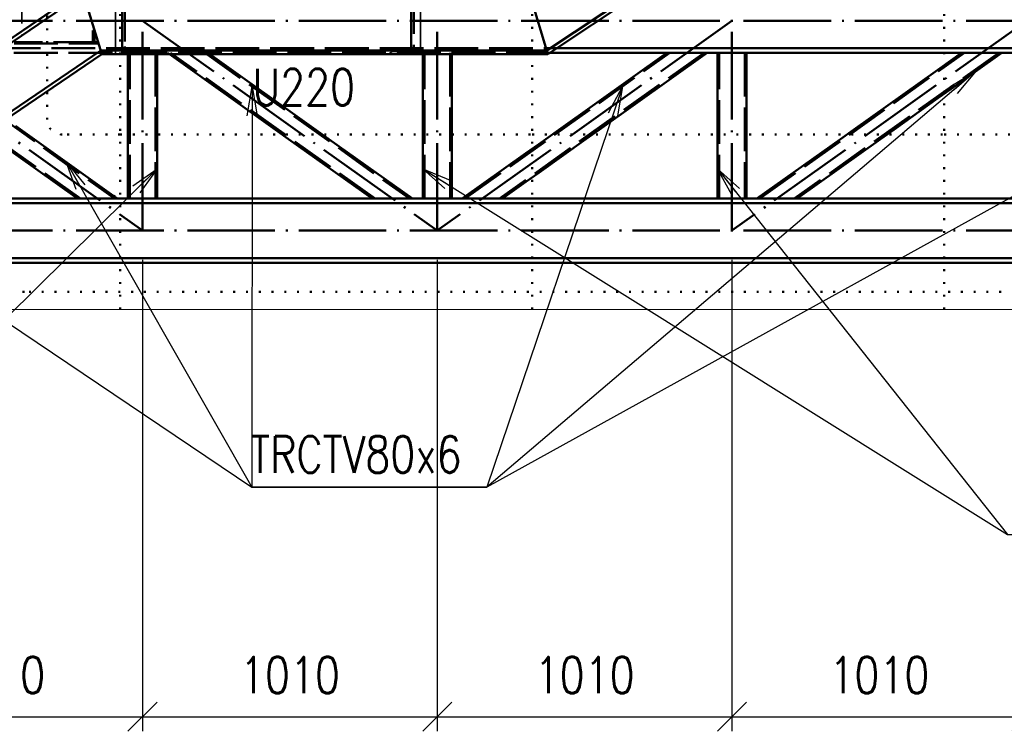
# Paper-space layout 'Layout1' of a CAD drawing. Extents: x -2 to 1033, y -36 to 596.
# Tile 17 of 63: x 354 to 421, y 424 to 473. Entities that reach past the tile are written whole.
import ezdxf

# ---------------------------------------------------------------- set-up
doc = ezdxf.new("R2010")
doc.units = 0
for name, pattern in [('ACAD_ISO02W100', [15, 12, -3]), ('ACAD_ISO04W100', [30.5, 24, -3, 0.5, -3]), ('ACAD_ISO07W100', [3.5, 0.5, -3]), ('B_CARA_09', [0.5, 0, -0.5])]:
    doc.linetypes.add(name, pattern=pattern)
doc.layers.get('0').update_dxf_attribs({"linetype": 'CONTINUOUS'})
doc.layers.get('DEFPOINTS').update_dxf_attribs({"color": 132, "linetype": 'CONTINUOUS'})
for name, color, linetype, lineweight in [('SS_1.ET-HALA_TaO-LAVKA_+5.100m-ZABRADLI_DEMONTAZ', 1, 'B_CARA_09', 50), ('SS_DIAGONÁLY 1', 91, 'CONTINUOUS', 50), ('SS_DIAGONÁLY 2', 93, 'CONTINUOUS', 50), ('SS_KOTY', 3, 'CONTINUOUS', 25), ('SS_PODKLADY', 9, 'CONTINUOUS', 13), ('SS_POPIS_PROFILU', 13, 'CONTINUOUS', 25), ('SS_PÁSY', 163, 'CONTINUOUS', 50), ('SS_SCHODISTE', 30, 'CONTINUOUS', 50), ('SS_ZABRADLI', 2, 'CONTINUOUS', 35)]:
    doc.layers.add(name, color=color, linetype=linetype, lineweight=lineweight)
doc.styles.add('ROMANS', font='romans.shx', dxfattribs={"width": 0.8})
doc.styles.add('romans.shx', font='romans.shx', dxfattribs={"height": 5})
doc.dimstyles.new('A-1_(2.5)_50AS', dxfattribs={"dimtxt": 2.5, "dimasz": 2, "dimexe": 1, "dimexo": 2, "dimgap": 0, "dimtad": 0, "dimdec": 1, "dimlfac": 50, "dimrnd": 1, "dimtxsty": 'ROMANS', "dimblk1": 'OBLIQUE', "dimblk2": 'OBLIQUE', "dimsah": 1, "dimcen": 2, "dimclrd": 256, "dimclre": 256, "dimclrt": 256, "dimadec": 1, "dimazin": 2, "dimtfac": 0.714286, "dimtdec": 1, "dimtmove": 0, "dimatfit": 3, "dimldrblk": 'OPEN', "dimfxl": 1, "dimtvp": 1.142857, "dimtfill": 1, "dimtolj": 1, "dimlwd": -1, "dimlwe": -1, "dimarcsym": 0})

# ---------------------------------------------------------------- blocks, each defined once
blk = doc.blocks.new('_Oblique')
at = {"color": 0, "linetype": 'ByBlock', "lineweight": -2}
blk.add_line((-0.5, -0.5), (0.5, 0.5), dxfattribs=at)
blk = doc.blocks.new('*D31')
at = {"layer": 'DEFPOINTS', "color": 0, "transparency": 16777216}
for p in [(342.067, 458.526), (362.267, 458.526), (362.267, 425.185)]:
    blk.add_point(p, dxfattribs=at)
at = {"layer": 'SS_KOTY', "transparency": 16777216}
for p, q in [((342.067, 456.526), (342.067, 424.185)), ((362.267, 456.526), (362.267, 424.185)), ((342.067, 425.185), (362.267, 425.185))]:
    blk.add_line(p, q, dxfattribs=at)
at = {"layer": 'SS_KOTY', "transparency": 16777216, "xscale": 2, "yscale": 2, "zscale": 2, "rotation": 180}
blk.add_blockref('_Oblique', (342.067, 425.185), dxfattribs=at)
at = {"layer": 'SS_KOTY', "transparency": 16777216, "xscale": 2, "yscale": 2, "zscale": 2}
blk.add_blockref('_Oblique', (362.267, 425.185), dxfattribs=at)
at = {"layer": 'SS_KOTY', "transparency": 16777216, "insert": (352.167, 428.042), "char_height": 2.5, "attachment_point": 5, "style": 'ROMANS', "bg_fill": 3, "box_fill_scale": 1.1, "bg_fill_color": 256, "bg_fill_true_color": 13158600, "bg_fill_transparency": 0}
blk.add_mtext('\\A1;1010', dxfattribs=at)
blk = doc.blocks.new('_OPEN')
at = {"color": 0, "linetype": 'ByBlock'}
for p, q in [((-1, 0.167), (0, 0)), ((0, 0), (-1, -0.167)), ((0, 0), (-1, 0))]:
    blk.add_line(p, q, dxfattribs=at)
blk = doc.blocks.new('*D32')
at = {"layer": 'DEFPOINTS', "color": 0, "transparency": 16777216}
for p in [(362.267, 458.526), (382.467, 458.526), (382.467, 425.185)]:
    blk.add_point(p, dxfattribs=at)
at = {"layer": 'SS_KOTY', "transparency": 16777216}
for p, q in [((362.267, 456.526), (362.267, 424.185)), ((382.467, 456.526), (382.467, 424.185)), ((362.267, 425.185), (382.467, 425.185))]:
    blk.add_line(p, q, dxfattribs=at)
at = {"layer": 'SS_KOTY', "transparency": 16777216, "xscale": 2, "yscale": 2, "zscale": 2, "rotation": 180}
blk.add_blockref('_Oblique', (362.267, 425.185), dxfattribs=at)
at = {"layer": 'SS_KOTY', "transparency": 16777216, "xscale": 2, "yscale": 2, "zscale": 2}
blk.add_blockref('_Oblique', (382.467, 425.185), dxfattribs=at)
at = {"layer": 'SS_KOTY', "transparency": 16777216, "insert": (372.367, 428.042), "char_height": 2.5, "attachment_point": 5, "style": 'ROMANS', "bg_fill": 3, "box_fill_scale": 1.1, "bg_fill_color": 256, "bg_fill_true_color": 13158600, "bg_fill_transparency": 0}
blk.add_mtext('\\A1;1010', dxfattribs=at)
blk = doc.blocks.new('*D33')
at = {"layer": 'DEFPOINTS', "color": 0, "transparency": 16777216}
for p in [(382.467, 458.526), (402.667, 458.526), (402.667, 425.185)]:
    blk.add_point(p, dxfattribs=at)
at = {"layer": 'SS_KOTY', "transparency": 16777216}
for p, q in [((382.467, 456.526), (382.467, 424.185)), ((402.667, 456.526), (402.667, 424.185)), ((382.467, 425.185), (402.667, 425.185))]:
    blk.add_line(p, q, dxfattribs=at)
at = {"layer": 'SS_KOTY', "transparency": 16777216, "xscale": 2, "yscale": 2, "zscale": 2, "rotation": 180}
blk.add_blockref('_Oblique', (382.467, 425.185), dxfattribs=at)
at = {"layer": 'SS_KOTY', "transparency": 16777216, "xscale": 2, "yscale": 2, "zscale": 2}
blk.add_blockref('_Oblique', (402.667, 425.185), dxfattribs=at)
at = {"layer": 'SS_KOTY', "transparency": 16777216, "insert": (392.567, 428.042), "char_height": 2.5, "attachment_point": 5, "style": 'ROMANS', "bg_fill": 3, "box_fill_scale": 1.1, "bg_fill_color": 256, "bg_fill_true_color": 13158600, "bg_fill_transparency": 0}
blk.add_mtext('\\A1;1010', dxfattribs=at)
blk = doc.blocks.new('*D34')
at = {"layer": 'DEFPOINTS', "color": 0, "transparency": 16777216}
for p in [(402.667, 458.526), (422.867, 458.526), (422.867, 425.185)]:
    blk.add_point(p, dxfattribs=at)
at = {"layer": 'SS_KOTY', "transparency": 16777216}
for p, q in [((402.667, 456.526), (402.667, 424.185)), ((422.867, 456.526), (422.867, 424.185)), ((402.667, 425.185), (422.867, 425.185))]:
    blk.add_line(p, q, dxfattribs=at)
at = {"layer": 'SS_KOTY', "transparency": 16777216, "xscale": 2, "yscale": 2, "zscale": 2, "rotation": 180}
blk.add_blockref('_Oblique', (402.667, 425.185), dxfattribs=at)
at = {"layer": 'SS_KOTY', "transparency": 16777216, "xscale": 2, "yscale": 2, "zscale": 2}
blk.add_blockref('_Oblique', (422.867, 425.185), dxfattribs=at)
at = {"layer": 'SS_KOTY', "transparency": 16777216, "insert": (412.767, 428.042), "char_height": 2.5, "attachment_point": 5, "style": 'ROMANS', "bg_fill": 3, "box_fill_scale": 1.1, "bg_fill_color": 256, "bg_fill_true_color": 13158600, "bg_fill_transparency": 0}
blk.add_mtext('\\A1;1010', dxfattribs=at)
blk = doc.blocks.new('*D38')
at = {"layer": 'DEFPOINTS', "color": 0, "transparency": 16777216}
for p in [(358.867, 500.495), (358.867, 475.126, -39332.2), (325.878, 453.126)]:
    blk.add_point(p, dxfattribs=at)
at = {"layer": 'SS_KOTY', "transparency": 16777216}
for p, q in [((325.878, 455.126), (325.878, 501.495)), ((358.867, 477.126), (358.867, 501.495)), ((325.878, 500.495), (358.867, 500.495))]:
    blk.add_line(p, q, dxfattribs=at)
at = {"layer": 'SS_KOTY', "transparency": 16777216, "xscale": 2, "yscale": 2, "zscale": 2, "rotation": 180}
blk.add_blockref('_Oblique', (325.878, 500.495), dxfattribs=at)
at = {"layer": 'SS_KOTY', "transparency": 16777216, "xscale": 2, "yscale": 2, "zscale": 2}
blk.add_blockref('_Oblique', (358.867, 500.495), dxfattribs=at)
at = {"layer": 'SS_KOTY', "transparency": 16777216, "insert": (342.372, 503.352), "char_height": 2.5, "attachment_point": 5, "style": 'ROMANS', "bg_fill": 3, "box_fill_scale": 1.1, "bg_fill_color": 256, "bg_fill_true_color": 13158600, "bg_fill_transparency": 0}
blk.add_mtext('\\A1;1649', dxfattribs=at)

psp = doc.layouts.get("Layout1")

# ---------------------------------------------------------------- linework, layer by layer
at = {"layer": 'SS_1.ET-HALA_TaO-LAVKA_+5.100m-ZABRADLI_DEMONTAZ', "color": 1, "linetype": 'ACAD_ISO07W100', "ltscale": 0.25}
for p, q in [((360.7268, 465.1262), (388.9735, 465.1262)), ((388.9735, 465.1262), (417.2201, 465.1262)), ((417.2201, 465.1262), (445.4668, 465.1262))]:
    psp.add_line(p, q, dxfattribs=at)
at = {"layer": 'SS_DIAGONÁLY 1', "color": 3, "linetype": 'ACAD_ISO02W100', "ltscale": 0.25}
for p, q in [((361.2668, 470.6262), (361.2668, 470.7262)), ((361.3868, 460.7262), (361.3868, 470.7262)), ((363.1468, 470.7262), (363.1468, 460.7262)), ((363.2668, 470.7262), (363.2668, 470.6262)), ((381.4668, 470.6262), (381.4668, 470.7262)), ((381.5868, 460.7262), (381.5868, 470.7262)), ((383.3468, 470.7262), (383.3468, 460.7262)), ((383.4668, 470.7262), (383.4668, 470.6262)), ((401.7868, 460.7262), (401.7868, 470.7262)), ((403.5468, 470.7262), (403.5468, 460.7262)), ((361.2668, 464.8062), (361.2668, 465.4462)), ((363.2668, 465.4462), (363.2668, 464.8062)), ((381.4668, 464.8062), (381.4668, 465.4462)), ((383.4668, 465.4462), (383.4668, 464.8062)), ((401.6668, 464.8062), (401.6668, 465.4462)), ((403.6668, 465.4462), (403.6668, 464.8062))]:
    psp.add_line(p, q, dxfattribs=at)
at = {"layer": 'SS_DIAGONÁLY 1', "color": 1, "linetype": 'Continuous', "ltscale": 0.25}
for p, q in [((361.2668, 465.4462), (361.2668, 470.6262)), ((363.2668, 470.6262), (363.2668, 465.4462)), ((381.4668, 465.4462), (381.4668, 470.6262)), ((383.4668, 470.6262), (383.4668, 465.4462)), ((401.6668, 465.4462), (401.6668, 470.7262)), ((403.6668, 470.7262), (403.6668, 465.4462)), ((361.2668, 460.7262), (361.2668, 464.8062)), ((363.2668, 464.8062), (363.2668, 460.7262)), ((381.4668, 460.7262), (381.4668, 464.8062)), ((383.4668, 464.8062), (383.4668, 460.7262)), ((401.6668, 460.7262), (401.6668, 464.8062)), ((403.6668, 464.8062), (403.6668, 460.7262))]:
    psp.add_line(p, q, dxfattribs=at)
at = {"layer": 'SS_DIAGONÁLY 2', "color": 3, "linetype": 'ACAD_ISO02W100', "ltscale": 0.25}
for p, q in [((364.115, 470.6262), (363.9747, 470.7262)), ((363.9747, 470.7262), (364.115, 470.6262)), ((378.2092, 460.7262), (364.1815, 470.7262)), ((366.5244, 470.7262), (380.5521, 460.7262)), ((366.7311, 470.7262), (366.8714, 470.6262)), ((366.8714, 470.6262), (366.7311, 470.7262)), ((384.3815, 460.7262), (398.4092, 470.7262)), ((400.7521, 470.7262), (386.7244, 460.7262)), ((404.5815, 460.7262), (418.6092, 470.7262)), ((420.9521, 470.7262), (406.9244, 460.7262)), ((416.7751, 469.5661), (417.6651, 470.2006)), ((417.6651, 468.2356), (416.7751, 467.6012)), ((372.2792, 464.8062), (371.3814, 465.4462)), ((371.3814, 465.4462), (371.4375, 465.4062)), ((374.1377, 465.4462), (375.0355, 464.8062)), ((374.1939, 465.4062), (374.1377, 465.4462)), ((389.8981, 464.8062), (390.7958, 465.4462)), ((393.5522, 465.4462), (392.6544, 464.8062)), ((410.0981, 464.8062), (410.9958, 465.4462)), ((413.7522, 465.4462), (412.8544, 464.8062)), ((372.2231, 464.8462), (372.2792, 464.8062)), ((375.0355, 464.8062), (374.9794, 464.8462)), ((388.5285, 463.8299), (389.4185, 464.4643)), ((389.4185, 462.4994), (388.5285, 461.8649)), ((360.3818, 460.8524), (360.2818, 460.9237)), ((360.2818, 460.9237), (360.5588, 460.7262))]:
    psp.add_line(p, q, dxfattribs=at)
at = {"layer": 'SS_DIAGONÁLY 2', "color": 1, "linetype": 'Continuous', "ltscale": 0.25}
for p, q in [((371.3814, 465.4462), (364.115, 470.6262)), ((366.8714, 470.6262), (374.1377, 465.4462)), ((390.7958, 465.4462), (398.2025, 470.7262)), ((400.9588, 470.7262), (393.5522, 465.4462)), ((421.1588, 470.7262), (417.6651, 468.2356)), ((417.6651, 470.2006), (418.4025, 470.7262)), ((410.9958, 465.4462), (416.7751, 469.5661)), ((416.7751, 467.6012), (413.7522, 465.4462)), ((378.0025, 460.7262), (372.2792, 464.8062)), ((375.0355, 464.8062), (380.7588, 460.7262)), ((392.6544, 464.8062), (389.4185, 462.4994)), ((389.4185, 464.4643), (389.8981, 464.8062)), ((404.3747, 460.7262), (410.0981, 464.8062)), ((412.8544, 464.8062), (407.1311, 460.7262)), ((384.1747, 460.7262), (388.5285, 463.8299)), ((388.5285, 461.8649), (386.9311, 460.7262))]:
    psp.add_line(p, q, dxfattribs=at)
at = {"layer": 'SS_PODKLADY'}
psp.add_line((275.7773, 453.1262, -39332.2), (452.6668, 453.1262, -39332.2), dxfattribs=at)
at = {"layer": 'SS_POPIS_PROFILU', "color": 0, "linetype": 'ByBlock'}
for p, q in [((417.6728, 468.4386), (419.412, 469.4809)), ((419.412, 469.4809), (417.8889, 468.1847)), ((419.412, 469.4809), (418.1049, 467.9309)), ((369.4464, 466.4046), (369.7815, 468.4043)), ((369.7815, 468.4043), (369.7798, 466.4043)), ((369.7815, 468.4043), (370.1131, 466.404)), ((394.1954, 466.6166), (395.1521, 468.4043)), ((395.1521, 468.4043), (394.5112, 466.5098)), ((395.1521, 468.4043), (394.8269, 466.4029)), ((361.6106, 461.5966), (363.2668, 462.7662)), ((363.2668, 462.7662), (361.845, 461.3596)), ((363.2668, 462.7662), (362.0794, 461.1227)), ((382.9857, 461.423), (381.4668, 462.7662)), ((381.4668, 462.7662), (383.3392, 461.9883)), ((381.4668, 462.7662), (383.1624, 461.7057)), ((402.6485, 460.9921), (401.6668, 462.7662)), ((401.6668, 462.7662), (403.1708, 461.4064)), ((401.6668, 462.7662), (402.9096, 461.1993))]:
    psp.add_line(p, q, dxfattribs=at)
at = {"layer": 'SS_PÁSY', "color": 1, "linetype": 'Continuous', "ltscale": 0.25}
for p, q in [((416.7751, 470.7262), (390.199, 470.7262)), ((390.679, 471.0462), (416.7751, 471.0462)), ((417.6651, 471.0462), (445.0218, 471.0462)), ((445.0218, 470.7262), (417.6651, 470.7262)), ((361.1718, 460.7262), (388.5285, 460.7262)), ((388.5285, 460.4062), (361.1718, 460.4062)), ((389.4185, 460.7262), (416.7751, 460.7262)), ((416.7751, 460.4062), (389.4185, 460.4062)), ((417.6651, 460.7262), (445.0218, 460.7262)), ((445.0218, 460.4062), (417.6651, 460.4062))]:
    psp.add_line(p, q, dxfattribs=at)
at = {"layer": 'SS_PÁSY', "color": 3, "linetype": 'ACAD_ISO02W100', "ltscale": 0.25}
for p, q in [((416.7751, 471.0462), (417.6651, 471.0462)), ((417.6651, 470.7262), (416.7751, 470.7262)), ((360.2818, 460.7262), (361.1718, 460.7262)), ((361.1718, 460.4062), (360.2818, 460.4062)), ((388.5285, 460.7262), (389.4185, 460.7262)), ((389.4185, 460.4062), (388.5285, 460.4062)), ((416.7751, 460.7262), (417.6651, 460.7262)), ((417.6651, 460.4062), (416.7751, 460.4062))]:
    psp.add_line(p, q, dxfattribs=at)
at = {"layer": 'SS_SCHODISTE', "color": 1, "linetype": 'Continuous', "ltscale": 0.25}
for p, q in [((443.9733, 506.8762), (389.9733, 470.8762)), ((390.049, 470.6262), (444.049, 506.6262)), ((390.049, 470.6262), (388.7925, 474.7762))]:
    psp.add_line(p, q, dxfattribs=at)
at = {"layer": 'SS_SCHODISTE', "color": 3, "linetype": 'ACAD_ISO02W100', "ltscale": 0.25}
for p, q in [((360.8668, 470.6262), (360.8668, 475.0262)), ((361.0468, 474.4958), (361.0468, 471.1566)), ((380.6868, 471.1566), (380.6868, 474.4958)), ((380.8668, 475.0262), (380.8668, 470.6262)), ((361.2769, 470.9074), (362.3564, 470.821)), ((362.4668, 470.6262), (362.4668, 470.7014)), ((379.2668, 470.7014), (379.2668, 470.6262)), ((379.3772, 470.821), (380.4567, 470.9074))]:
    psp.add_line(p, q, dxfattribs=at)
at = {"layer": 'SS_SCHODISTE', "color": 3, "linetype": 'ACAD_ISO02W100', "ltscale": 0.25, "extrusion": (-1.22465e-16, 6.12323e-17, -1)}
psp.add_arc((-361.2968, 471.1566), 0.25, 274.574, 0, dxfattribs=at)
at = {"layer": 'SS_SCHODISTE', "color": 3, "linetype": 'ACAD_ISO02W100', "ltscale": 0.25, "extrusion": (2.59926e-13, -5.63071e-13, -1)}
psp.add_arc((-380.4368, 471.1566), 0.25, 180, 265.426, dxfattribs=at)
at = {"layer": 'SS_SCHODISTE', "color": 3, "linetype": 'ACAD_ISO02W100', "ltscale": 0.25}
for centre, start, end in [((362.3468, 470.7014), 0, 85.426), ((379.3868, 470.7014), 94.574, 180)]:
    psp.add_arc(centre, 0.12, start, end, dxfattribs=at)
at = {"layer": 'SS_ZABRADLI', "color": 7, "linetype": 'ACAD_ISO04W100', "ltscale": 0.25}
for p, q in [((360.4068, 496.6062), (360.4068, 470.6262)), ((381.3268, 496.6062), (381.3268, 470.6262))]:
    psp.add_line(p, q, dxfattribs=at)

# ---------------------------------------------------------------- texts
at = {"layer": 'SS_POPIS_PROFILU', "color": 13, "style": 'romans.shx', "width": 0.8}
psp.add_text('U220', height=2.5, dxfattribs=at).set_placement((369.8028, 467.1162))

# ---------------------------------------------------------------- next in the draw order: dimensions: what is measured, and where the dimension line sits
at = {"layer": 'SS_KOTY'}
dim = psp.add_linear_dim(base=(362.2668, 425.1853), p1=(342.0668, 458.5262), p2=(362.2668, 458.5262), dimstyle='A-1_(2.5)_50AS', override={"dimtmove": 1}, dxfattribs=at)
dim.commit()
dim.dimension.update_dxf_attribs({"geometry": '*D31', "text_midpoint": (352.1668, 428.0424)})

# ---------------------------------------------------------------- next in the draw order: linework, layer by layer
at = {"layer": 'SS_1.ET-HALA_TaO-LAVKA_+5.100m-ZABRADLI_DEMONTAZ', "color": 1, "linetype": 'ACAD_ISO07W100', "ltscale": 0.25}
psp.add_line((360.7268, 475.1262), (360.7268, 453.0262), dxfattribs=at)

# ---------------------------------------------------------------- next in the draw order: dimensions: what is measured, and where the dimension line sits
at = {"layer": 'SS_KOTY'}
dim = psp.add_linear_dim(base=(358.8668, 500.4948), p1=(325.8777, 453.1262), p2=(358.8668, 475.1262, -39332.2), dimstyle='A-1_(2.5)_50AS', dxfattribs=at)
dim.commit()
dim.dimension.update_dxf_attribs({"geometry": '*D38', "text_midpoint": (342.3723, 503.3519)})
dim = psp.add_linear_dim(base=(382.4668, 425.1853), p1=(362.2668, 458.5262), p2=(382.4668, 458.5262), dimstyle='A-1_(2.5)_50AS', override={"dimtmove": 1}, dxfattribs=at)
dim.commit()
dim.dimension.update_dxf_attribs({"geometry": '*D32', "text_midpoint": (372.3668, 428.0424)})

# ---------------------------------------------------------------- next in the draw order: linework, layer by layer
at = {"layer": 'SS_1.ET-HALA_TaO-LAVKA_+5.100m-ZABRADLI_DEMONTAZ', "color": 1, "linetype": 'ACAD_ISO07W100', "ltscale": 0.25}
for p, q in [((355.7268, 466.1462), (355.7268, 474.1062)), ((360.7268, 465.1262), (356.7468, 465.1262)), ((319.0468, 454.3262), (354.4468, 454.3262))]:
    psp.add_line(p, q, dxfattribs=at)
at = {"layer": 'SS_1.ET-HALA_TaO-LAVKA_+5.100m-ZABRADLI_DEMONTAZ', "color": 1, "linetype": 'ACAD_ISO07W100', "ltscale": 0.25, "extrusion": (-1.22465e-16, 6.12323e-17, -1)}
psp.add_arc((-356.7468, 466.1462), 1.02, 270, 0, dxfattribs=at)
at = {"layer": 'SS_DIAGONÁLY 1', "color": 7, "linetype": 'ACAD_ISO04W100', "ltscale": 0.25}
psp.add_line((362.2668, 458.5262), (362.2668, 472.9262), dxfattribs=at)
at = {"layer": 'SS_DIAGONÁLY 2', "color": 7, "linetype": 'ACAD_ISO04W100', "ltscale": 0.25}
psp.add_line((342.0668, 472.9262), (362.2668, 458.5262), dxfattribs=at)
at = {"layer": 'SS_DIAGONÁLY 2', "color": 3, "linetype": 'ACAD_ISO02W100', "ltscale": 0.25}
for p, q in [((358.0092, 460.7262), (343.9815, 470.7262)), ((346.3244, 470.7262), (360.3521, 460.7262))]:
    psp.add_line(p, q, dxfattribs=at)
at = {"layer": 'SS_DIAGONÁLY 2', "color": 1, "linetype": 'Continuous', "ltscale": 0.25}
for p, q in [((353.5654, 465.7117), (360.2818, 460.9237)), ((357.8025, 460.7262), (352.2397, 464.6917))]:
    psp.add_line(p, q, dxfattribs=at)
at = {"layer": 'SS_POPIS_PROFILU', "color": 0, "linetype": 'ByBlock'}
for p, q in [((357.7263, 461.3433), (357.0247, 463.2456)), ((357.0247, 463.2456), (358.3053, 461.6737)), ((357.0247, 463.2456), (358.0158, 461.5085))]:
    psp.add_line(p, q, dxfattribs=at)
at = {"layer": 'SS_POPIS_PROFILU', "color": 13}
psp.add_lwpolyline([(363.2668, 462.7662), (336.4331, 436.2191), (318.4331, 436.2191)], dxfattribs=at)
at = {"layer": 'SS_PÁSY', "color": 7, "linetype": 'ACAD_ISO04W100', "ltscale": 0.25}
psp.add_line((281.4668, 472.9262), (483.4668, 472.9262), dxfattribs=at)
at = {"layer": 'SS_PÁSY', "color": 3, "linetype": 'ACAD_ISO02W100', "ltscale": 0.25}
for p, q in [((390.199, 470.7262), (351.7977, 470.7262)), ((352.269, 471.0462), (390.679, 471.0462)), ((361.1718, 456.6462), (360.2818, 456.6462)), ((361.1718, 456.3262), (360.2818, 456.3262))]:
    psp.add_line(p, q, dxfattribs=at)
at = {"layer": 'SS_PÁSY', "color": 1, "linetype": 'Continuous', "ltscale": 0.25}
for p, q in [((348.6518, 460.7262), (360.2818, 460.7262)), ((360.2818, 460.4062), (348.6518, 460.4062)), ((360.2818, 456.6462), (348.6518, 456.6462)), ((360.2818, 456.3262), (348.6518, 456.3262))]:
    psp.add_line(p, q, dxfattribs=at)
at = {"layer": 'SS_SCHODISTE', "color": 7, "linetype": 'ACAD_ISO04W100', "ltscale": 0.25}
psp.add_line((325.8777, 453.1262), (358.2777, 475.1262), dxfattribs=at)
psp.add_line((325.8777, 453.1262), (358.2777, 475.1262), dxfattribs=at)
at = {"layer": 'SS_SCHODISTE', "color": 1, "linetype": 'Continuous', "ltscale": 0.25}
for p, q in [((325.8777, 453.1262), (358.1304, 475.0262)), ((326.3228, 453.1262), (358.2073, 474.7762)), ((359.4831, 470.6262), (358.1304, 475.0262)), ((359.483, 470.6262), (358.2073, 474.7762)), ((359.4062, 470.8762), (333.2653, 453.1262)), ((333.7104, 453.1262), (359.4831, 470.6262)), ((389.9733, 470.8762), (359.4062, 470.8762)), ((359.4831, 470.6262), (390.049, 470.6262))]:
    psp.add_line(p, q, dxfattribs=at)
at = {"layer": 'SS_SCHODISTE', "color": 9, "linetype": 'ACAD_ISO02W100', "ltscale": 0.25}
for p, q in [((358.9668, 472.2595), (358.8668, 472.2595)), ((358.8668, 472.2595), (358.8668, 471.4595)), ((358.9668, 471.4595), (358.9668, 472.2595))]:
    psp.add_line(p, q, dxfattribs=at)
at = {"layer": 'SS_SCHODISTE', "color": 3, "linetype": 'ACAD_ISO02W100', "ltscale": 0.25}
for p, q in [((359.1668, 471.4595), (353.4668, 471.4595)), ((353.4668, 471.3595), (359.1668, 471.3595)), ((359.1668, 471.3595), (359.1668, 471.4595))]:
    psp.add_line(p, q, dxfattribs=at)
at = {"layer": 'SS_ZABRADLI', "color": 7, "linetype": 'ACAD_ISO04W100', "ltscale": 0.25}
psp.add_line((353.9939, 493.9817), (353.9939, 471.9153), dxfattribs=at)
psp.add_line((353.9939, 493.9817), (353.9939, 471.9153), dxfattribs=at)

# ---------------------------------------------------------------- next in the draw order: dimensions: what is measured, and where the dimension line sits
at = {"layer": 'SS_KOTY'}
dim = psp.add_linear_dim(base=(402.6668, 425.1853), p1=(382.4668, 458.5262), p2=(402.6668, 458.5262), dimstyle='A-1_(2.5)_50AS', override={"dimtmove": 1}, dxfattribs=at)
dim.commit()
dim.dimension.update_dxf_attribs({"geometry": '*D33', "text_midpoint": (392.5668, 428.0424)})

# ---------------------------------------------------------------- next in the draw order: linework, layer by layer
at = {"layer": 'SS_1.ET-HALA_TaO-LAVKA_+5.100m-ZABRADLI_DEMONTAZ', "color": 1, "linetype": 'ACAD_ISO07W100', "ltscale": 0.25}
psp.add_line((388.9735, 475.1262), (388.9735, 453.0262), dxfattribs=at)
at = {"layer": 'SS_DIAGONÁLY 1', "color": 7, "linetype": 'ACAD_ISO04W100', "ltscale": 0.25}
psp.add_line((382.4668, 458.5262), (382.4668, 472.9262), dxfattribs=at)
at = {"layer": 'SS_DIAGONÁLY 2', "color": 7, "linetype": 'ACAD_ISO04W100', "ltscale": 0.25}
psp.add_line((362.2668, 472.9262), (382.4668, 458.5262), dxfattribs=at)
at = {"layer": 'SS_POPIS_PROFILU', "color": 13}
for points in [[(369.7815, 468.4043), (369.7577, 440.9237), (385.8556, 440.9237)], [(395.1521, 468.4043), (385.8556, 440.9237), (369.7604, 440.9237)], [(336.1797, 463.558), (369.7604, 440.9237), (385.8556, 440.9237)], [(357.0247, 463.2456), (369.7604, 440.9237), (385.8556, 440.9237)]]:
    psp.add_lwpolyline(points, dxfattribs=at)
at = {"layer": 'SS_PÁSY', "color": 1, "linetype": 'Continuous', "ltscale": 0.25}
for p, q in [((388.5285, 456.6462), (361.1718, 456.6462)), ((388.5285, 456.3262), (361.1718, 456.3262))]:
    psp.add_line(p, q, dxfattribs=at)
at = {"layer": 'SS_PÁSY', "color": 3, "linetype": 'ACAD_ISO02W100', "ltscale": 0.25}
for p, q in [((389.4185, 456.6462), (388.5285, 456.6462)), ((389.4185, 456.3262), (388.5285, 456.3262))]:
    psp.add_line(p, q, dxfattribs=at)

# ---------------------------------------------------------------- next in the draw order: texts
at = {"layer": 'SS_POPIS_PROFILU', "color": 13, "style": 'romans.shx', "width": 0.8}
psp.add_text('TRCTV80x6', height=2.5, dxfattribs=at).set_placement((369.6447, 441.9237))
psp.add_text('TRCTV80x6', height=2.5, dxfattribs=at).set_placement((369.6447, 441.9237))
psp.add_text('TRCTV80x6', height=2.5, dxfattribs=at).set_placement((369.6447, 441.9237))
psp.add_text('TRCTV80x6', height=2.5, dxfattribs=at).set_placement((369.6447, 441.9237))
psp.add_text('TRCTV80x6', height=2.5, dxfattribs=at).set_placement((369.6447, 441.9237))
psp.add_text('TRCTV80x6', height=2.5, dxfattribs=at).set_placement((369.6447, 441.9237))

# ---------------------------------------------------------------- next in the draw order: dimensions: what is measured, and where the dimension line sits
at = {"layer": 'SS_KOTY'}
dim = psp.add_linear_dim(base=(422.8668, 425.1853), p1=(402.6668, 458.5262), p2=(422.8668, 458.5262), dimstyle='A-1_(2.5)_50AS', override={"dimtmove": 1}, dxfattribs=at)
dim.commit()
dim.dimension.update_dxf_attribs({"geometry": '*D34', "text_midpoint": (412.7668, 428.0424)})

# ---------------------------------------------------------------- next in the draw order: linework, layer by layer
at = {"layer": 'SS_1.ET-HALA_TaO-LAVKA_+5.100m-ZABRADLI_DEMONTAZ', "color": 1, "linetype": 'ACAD_ISO07W100', "ltscale": 0.25}
for p, q in [((417.2201, 475.1262), (417.2201, 453.0262)), ((354.4868, 454.3262), (452.6668, 454.3262))]:
    psp.add_line(p, q, dxfattribs=at)
at = {"layer": 'SS_DIAGONÁLY 1', "color": 7, "linetype": 'ACAD_ISO04W100', "ltscale": 0.25}
psp.add_line((402.6668, 458.5262), (402.6668, 472.9262), dxfattribs=at)
at = {"layer": 'SS_DIAGONÁLY 2', "color": 7, "linetype": 'ACAD_ISO04W100', "ltscale": 0.25}
for p, q in [((402.6668, 472.9262), (382.4668, 458.5262)), ((422.8668, 472.9262), (402.6668, 458.5262))]:
    psp.add_line(p, q, dxfattribs=at)
at = {"layer": 'SS_POPIS_PROFILU', "color": 13}
for points in [[(419.412, 469.4809), (385.8556, 440.9237), (369.7604, 440.9237)], [(435.5521, 468.4043), (385.8556, 440.9237), (369.7604, 440.9237)], [(381.4668, 462.7662), (421.5531, 437.6934), (439.5531, 437.6934)], [(401.6668, 462.7662), (421.5531, 437.6934), (439.5531, 437.6934)]]:
    psp.add_lwpolyline(points, dxfattribs=at)
at = {"layer": 'SS_PÁSY', "color": 7, "linetype": 'ACAD_ISO04W100', "ltscale": 0.25}
psp.add_line((281.4668, 458.5262), (483.4668, 458.5262), dxfattribs=at)
at = {"layer": 'SS_PÁSY', "color": 1, "linetype": 'Continuous', "ltscale": 0.25}
for p, q in [((416.7751, 456.6462), (389.4185, 456.6462)), ((416.7751, 456.3262), (389.4185, 456.3262)), ((445.0218, 456.6462), (417.6651, 456.6462)), ((445.0218, 456.3262), (417.6651, 456.3262))]:
    psp.add_line(p, q, dxfattribs=at)
at = {"layer": 'SS_PÁSY', "color": 3, "linetype": 'ACAD_ISO02W100', "ltscale": 0.25}
for p, q in [((417.6651, 456.6462), (416.7751, 456.6462)), ((417.6651, 456.3262), (416.7751, 456.3262))]:
    psp.add_line(p, q, dxfattribs=at)

doc.saveas('drawing.dxf')
